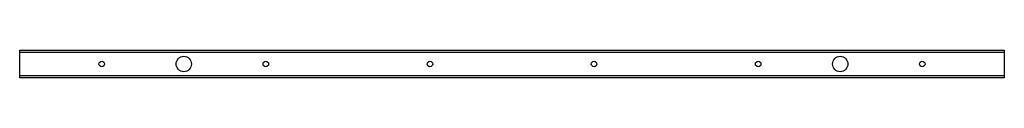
# Model space of a CAD drawing. Header units: inches. Extents: x 23.8 to 59.8, y 21.1 to 22.1.
import ezdxf

# ---------------------------------------------------------------- set-up
doc = ezdxf.new("R2010")
doc.units = ezdxf.units.IN
doc.header["$MEASUREMENT"] = 0
doc.layers.add('Visible Edges(ANSI)', color=7, linetype='Continuous', lineweight=25)
doc.layers.add('Visible Tangent Edges(ANSI)', color=7, linetype='Continuous', lineweight=25)

msp = doc.modelspace()

# ---------------------------------------------------------------- linework, layer by layer
at = {"layer": 'Visible Edges(ANSI)'}
for p, q in [((23.755, 22.051), (23.755, 22.113)), ((23.755, 22.113), (59.755, 22.113)), ((23.755, 21.176), (23.755, 22.051)), ((59.755, 22.113), (59.755, 22.051)), ((59.755, 22.051), (59.755, 21.176)), ((23.755, 21.113), (23.755, 21.176)), ((59.755, 21.113), (23.755, 21.113)), ((59.755, 21.176), (59.755, 21.113))]:
    msp.add_line(p, q, dxfattribs=at)
for centre, radius in [((26.755, 21.613), 0.101), ((29.755, 21.613), 0.281), ((32.755, 21.613), 0.101), ((38.755, 21.613), 0.101), ((44.755, 21.613), 0.101), ((50.755, 21.613), 0.101), ((53.755, 21.613), 0.281), ((56.755, 21.613), 0.101)]:
    msp.add_circle(centre, radius, dxfattribs=at)
at = {"layer": 'Visible Tangent Edges(ANSI)'}
for p, q in [((23.755, 22.051), (59.755, 22.051)), ((59.755, 21.176), (23.755, 21.176))]:
    msp.add_line(p, q, dxfattribs=at)

doc.saveas('drawing.dxf')
